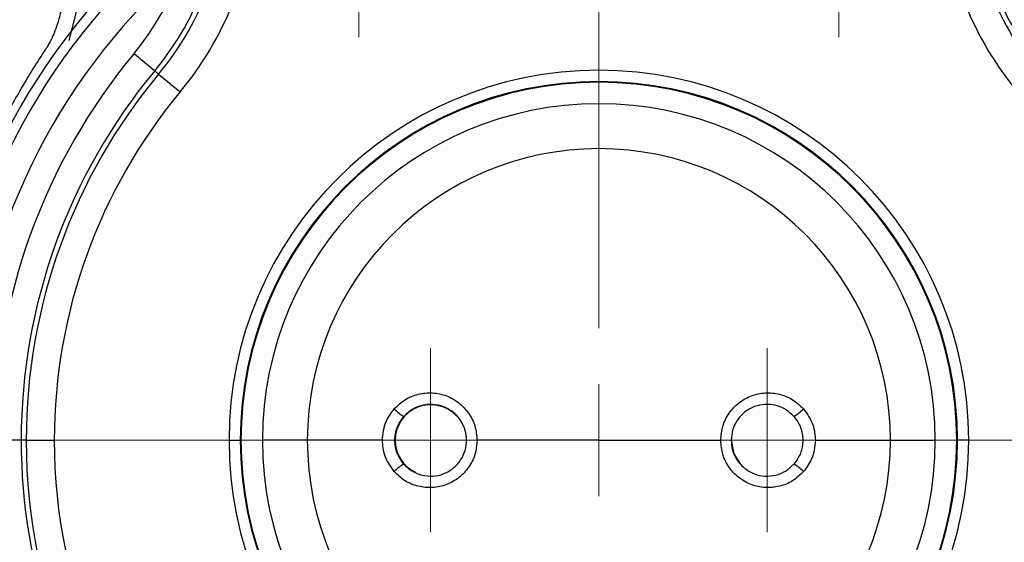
# Model space of a CAD drawing. Header units: millimetres. Extents: x 5 to 597, y 5 to 415.
# Tile 23 of 131: x 219.37 to 228.15, y 312.96 to 317.62. Entities that reach past the tile are written whole.
import ezdxf

# ---------------------------------------------------------------- set-up
doc = ezdxf.new("R2010")
doc.units = ezdxf.units.MM
doc.styles.add('SLDTEXTSTYLE0', font='ARIAL.TTF', dxfattribs={"width": 0.948})
doc.dimstyles.new('SLDDIMSTYLE1', dxfattribs={"dimtxt": 2.5, "dimasz": 2.5, "dimexe": 0, "dimexo": 0.0625, "dimtad": 1, "dimlfac": 5, "dimrnd": 1e-09, "dimzin": 12, "dimdsep": 46, "dimtxsty": 'SLDTEXTSTYLE0', "dimsah": 1, "dimcen": 0.09, "dimadec": 0, "dimazin": 3, "dimtfac": 1, "dimtofl": 0, "dimtmove": 0, "dimatfit": 3, "dimfxl": 1, "dimfrac": 2, "dimtolj": 1, "dimtzin": 12, "dimarcsym": 0})
doc.dimstyles.new('SLDDIMSTYLE4', dxfattribs={"dimtxt": 2.5, "dimasz": 2.5, "dimexe": 0, "dimexo": 0.0625, "dimtad": 1, "dimdec": 1, "dimlfac": 5, "dimrnd": 1e-09, "dimzin": 12, "dimdsep": 46, "dimtxsty": 'SLDTEXTSTYLE0', "dimsah": 1, "dimcen": 0.09, "dimadec": 0, "dimazin": 3, "dimtfac": 1, "dimtofl": 0, "dimtmove": 0, "dimatfit": 3, "dimfxl": 1, "dimfrac": 2, "dimtolj": 1, "dimtzin": 12, "dimarcsym": 0})
doc.dimstyles.new('SLDDIMSTYLE5', dxfattribs={"dimtxt": 2.5, "dimasz": 2.5, "dimexe": 0, "dimexo": 0.0625, "dimtad": 1, "dimdec": 0, "dimlfac": 5, "dimrnd": 1e-09, "dimzin": 12, "dimdsep": 46, "dimtxsty": 'SLDTEXTSTYLE0', "dimsah": 1, "dimcen": 0.09, "dimadec": 0, "dimazin": 3, "dimtfac": 1, "dimtofl": 0, "dimtmove": 0, "dimatfit": 3, "dimfxl": 1, "dimfrac": 2, "dimtolj": 1, "dimtzin": 12, "dimarcsym": 0})

# ---------------------------------------------------------------- blocks, each defined once
blk = doc.blocks.new('_D_5')
at = {"color": 7, "linetype": 'Continuous', "lineweight": 0}
for p, q in [((225.8195, 340.5586), (246.7693, 340.5586)), ((245.7693, 340.5586), (245.7693, 303.666)), ((230.6522, 303.666), (246.7693, 303.666))]:
    blk.add_line(p, q, dxfattribs=at)
at = {"color": 7, "linetype": 'Continuous', "lineweight": 18}
for points in [[(245.7693, 340.5586), (245.4593, 338.0586), (246.0793, 338.0586)], [(245.7693, 303.666), (246.0793, 306.166), (245.4593, 306.166)]]:
    blk.add_solid(points, dxfattribs=at)
at = {"color": 7, "linetype": 'Continuous', "lineweight": 18, "insert": (242.5467, 317.358), "char_height": 2.5, "attachment_point": 1, "rotation": 90, "style": 'SLDTEXTSTYLE0'}
blk.add_mtext('184,5', dxfattribs=at)
blk = doc.blocks.new('_D_6')
at = {"color": 7, "linetype": 'Continuous', "lineweight": 0}
for p, q in [((214.2577, 322.6471), (214.2577, 297.3028)), ((234.8143, 322.6178), (234.8143, 314.628)), ((234.8143, 313.104), (234.8143, 304.428)), ((234.8143, 302.904), (234.8143, 297.3028)), ((214.2577, 298.3028), (234.8143, 298.3028))]:
    blk.add_line(p, q, dxfattribs=at)
at = {"color": 7, "linetype": 'Continuous', "lineweight": 18}
for points in [[(214.2577, 298.3028), (216.7577, 297.9928), (216.7577, 298.6128)], [(234.8143, 298.3028), (232.3143, 298.6128), (232.3143, 297.9928)]]:
    blk.add_solid(points, dxfattribs=at)
at = {"color": 7, "linetype": 'Continuous', "lineweight": 18, "insert": (220.8551, 301.5255), "char_height": 2.5, "attachment_point": 1, "style": 'SLDTEXTSTYLE0'}
blk.add_mtext('103', dxfattribs=at)
blk = doc.blocks.new('_D_7')
at = {"color": 7, "linetype": 'Continuous', "lineweight": 0}
for p, q in [((225.5355, 313.866), (241.3591, 313.866)), ((240.3591, 313.866), (240.3591, 303.666)), ((230.6522, 303.666), (241.3591, 303.666))]:
    blk.add_line(p, q, dxfattribs=at)
at = {"color": 7, "linetype": 'Continuous', "lineweight": 18}
for points in [[(240.3591, 313.866), (240.0491, 311.366), (240.6691, 311.366)], [(240.3591, 303.666), (240.6691, 306.166), (240.0491, 306.166)]]:
    blk.add_solid(points, dxfattribs=at)
at = {"color": 7, "linetype": 'Continuous', "lineweight": 18, "insert": (237.1364, 307.4818), "char_height": 2.5, "attachment_point": 1, "rotation": 90, "style": 'SLDTEXTSTYLE0'}
blk.add_mtext('51', dxfattribs=at)
blk = doc.blocks.new('SW_CENTERMARKSYMBOL_7')
at = {"color": 0, "linetype": 'Continuous', "lineweight": 18}
for p, q in [((0, 1), (0, 5.6419)), ((0, 0), (0, 0.5)), ((-1, 0), (-5.6419, 0)), ((0, 0), (-0.5, 0)), ((0, 0), (0, -0.5)), ((0, 0), (0.5, 0)), ((1, 0), (5.6419, 0))]:
    blk.add_line(p, q, dxfattribs=at)
blk = doc.blocks.new('SW_CENTERMARKSYMBOL_10')
at = {"color": 0, "linetype": 'Continuous', "lineweight": 18}
for p, q in [((0, 1), (0, 1.4674)), ((0, 0), (0, 0.5)), ((-1, 0), (-1.4674, 0)), ((0, 0), (-0.5, 0)), ((0, 0), (0, -0.5)), ((0, 0), (0.5, 0)), ((1, 0), (1.4674, 0)), ((0, -1), (0, -1.4674))]:
    blk.add_line(p, q, dxfattribs=at)
blk = doc.blocks.new('SW_CENTERMARKSYMBOL_11')
at = {"color": 0, "linetype": 'Continuous', "lineweight": 18}
for p, q in [((0, 1), (0, 1.4674)), ((0, 0), (0, 0.5)), ((-1, 0), (-1.4674, 0)), ((0, 0), (-0.5, 0)), ((0, 0), (0, -0.5)), ((0, 0), (0.5, 0)), ((1, 0), (1.4674, 0)), ((0, -1), (0, -1.4674))]:
    blk.add_line(p, q, dxfattribs=at)
blk = doc.blocks.new('SW_CENTERMARKSYMBOL_12')
at = {"color": 0, "linetype": 'Continuous', "lineweight": 18}
for p, q in [((0, 0.5), (0, 0.82)), ((0, 0), (0, 0.5)), ((-0.5, 0), (-0.82, 0)), ((0, 0), (-0.5, 0)), ((0, 0), (0, -0.5)), ((0, 0), (0.5, 0)), ((0.5, 0), (0.82, 0)), ((0, -0.5), (0, -0.82))]:
    blk.add_line(p, q, dxfattribs=at)
blk = doc.blocks.new('SW_CENTERMARKSYMBOL_13')
at = {"color": 0, "linetype": 'Continuous', "lineweight": 18}
for p, q in [((0, 0.5), (0, 0.82)), ((0, 0), (0, 0.5)), ((-0.5, 0), (-0.82, 0)), ((0, 0), (-0.5, 0)), ((0, 0), (0, -0.5)), ((0, 0), (0.5, 0)), ((0.5, 0), (0.82, 0)), ((0, -0.5), (0, -0.82))]:
    blk.add_line(p, q, dxfattribs=at)

msp = doc.modelspace()

# ---------------------------------------------------------------- linework, layer by layer
at = {"color": 8, "linetype": 'Continuous', "lineweight": 25}
for p, q in [((219.9323, 317.9163), (219.8101, 317.4316)), ((223.3554, 313.866), (223.3555, 313.866))]:
    msp.add_line(p, q, dxfattribs=at)
at = {"color": 7, "linetype": 'Continuous', "lineweight": 25}
for p, q in [((220.39, 317.3131), (220.5745, 317.1597)), ((220.5745, 317.1597), (220.6092, 317.1309)), ((220.6092, 317.1309), (220.8014, 316.9711)), ((219.384, 313.866), (219.1441, 313.866)), ((219.4291, 313.866), (219.384, 313.866)), ((219.4291, 313.866), (219.679, 313.866)), ((221.2372, 313.866), (221.3372, 313.866)), ((221.3438, 313.866), (221.3372, 313.866)), ((221.3438, 313.866), (221.3439, 313.866)), ((221.9355, 313.866), (221.5355, 313.866)), ((222.6046, 313.866), (221.9355, 313.866)), ((222.719, 313.866), (222.7155, 313.866)), ((224.5355, 313.866), (223.4491, 313.866)), ((224.5355, 313.866), (225.6219, 313.866)), ((225.719, 313.866), (225.7155, 313.866)), ((226.4664, 313.866), (227.1355, 313.866)), ((227.1355, 313.866), (227.5355, 313.866)), ((227.7271, 313.866), (227.7338, 313.866)), ((227.7271, 313.866), (227.7271, 313.866)), ((227.8338, 313.866), (227.7338, 313.866))]:
    msp.add_line(p, q, dxfattribs=at)
at = {"color": 7, "linetype": 'Continuous', "lineweight": 25, "flags": 128}
msp.add_lwpolyline([(225.7999, 313.6547), (225.7431, 313.7449), (225.719, 313.866)], dxfattribs=at)
at = {"color": 7, "linetype": 'Continuous', "lineweight": 25}
for centre, radius, start, end in [((218.5466, 318.846), 2.3975, 320.25535, 0), ((218.5466, 318.846), 2.6374, 320.25535, 0), ((218.5466, 318.846), 2.6825, 320.25535, 0), ((230.5244, 318.846), 2.6825, 180, 219.74465), ((230.5244, 318.846), 2.6374, 180, 219.74465), ((230.5244, 318.846), 2.3975, 180, 219.74465), ((218.5466, 318.846), 2.9324, 320.25535, 355.94826), ((230.5244, 318.846), 2.9324, 184.05174, 219.74465), ((224.5355, 313.866), 5.9544, 136.23826, 180), ((224.5355, 313.866), 5.8637, 136.23826, 180), ((224.5355, 313.866), 5.6238, 136.23826, 180), ((224.5355, 313.866), 5.3914, 140.25535, 180), ((224.5355, 313.866), 5.1515, 140.25535, 180), ((224.5355, 313.866), 3.2983, 0, 180), ((224.5355, 313.866), 5.1064, 140.25535, 180), ((224.5355, 313.866), 3.1983, 0, 180), ((224.5355, 313.866), 3.1917, 0, 180), ((224.5355, 313.866), 3.1916, 0, 180), ((224.5355, 313.866), 4.8565, 140.25535, 180), ((224.5355, 313.866), 3, 0, 180), ((224.5355, 313.866), 2.6, 0, 180), ((223.0355, 313.866), 0.3165, 42.57984, 180), ((223.0497, 314.486), 0.4804, 225.0484, 238.11023), ((226.0213, 314.486), 0.4804, 301.88977, 314.9516), ((224.5355, 313.866), 5.9544, 180, 0), ((224.5355, 313.866), 5.8637, 180, 0), ((224.5355, 313.866), 5.6238, 180, 0), ((224.5355, 313.866), 5.3914, 180, 0), ((224.5355, 313.866), 5.1515, 180, 254.23061), ((224.5355, 313.866), 5.1064, 180, 0), ((224.5355, 313.866), 4.8565, 180, 0), ((224.5355, 313.866), 3.2983, 180, 0), ((224.5355, 313.866), 3.1983, 180, 0), ((224.5355, 313.866), 3.1917, 180, 0), ((224.5355, 313.866), 3.1916, 180, 0), ((224.5355, 313.866), 3, 180, 0), ((224.5355, 313.866), 2.6, 180, 0), ((223.0355, 313.866), 0.3165, 180, 244.66885), ((224.5355, 313.866), 5.1515, 285.76939, 0), ((223.0497, 313.2461), 0.4804, 121.88977, 134.9516), ((226.0213, 313.2461), 0.4804, 45.0484, 58.11023)]:
    msp.add_arc(centre, radius, start, end, dxfattribs=at)
for points, knots in [([(219.598, 317.3431), (219.6067, 317.3566), (219.6224, 317.3809), (219.6416, 317.4151), (219.6559, 317.4433), (219.6666, 317.4662), (219.6745, 317.4846), (219.6893, 317.5203), (219.7115, 317.5806), (219.7389, 317.6771), (219.7623, 317.7961), (219.773, 317.8845), (219.7788, 317.9322)], [0, 0, 0, 0, 0.077403, 0.139432, 0.189509, 0.229828, 0.261714, 0.285902, 0.416316, 0.571455, 0.768762, 1, 1, 1, 1]), ([(222.7102, 314.146), (222.7412, 314.1754), (222.8032, 314.2341), (222.9239, 314.2821), (223.0518, 314.2943), (223.178, 314.2674), (223.2907, 314.2042), (223.3788, 314.1103), (223.4378, 313.994), (223.4453, 313.9087), (223.4491, 313.866)], [0, 0, 0, 0, 0.124873, 0.249814, 0.374812, 0.499849, 0.624904, 0.749958, 0.874995, 1, 1, 1, 1]), ([(225.6219, 313.866), (225.6256, 313.9087), (225.6332, 313.9941), (225.6922, 314.1103), (225.7804, 314.2043), (225.893, 314.2674), (226.0192, 314.2943), (226.1471, 314.2821), (226.2678, 314.2341), (226.3298, 314.1754), (226.3608, 314.146)], [0, 0, 0, 0, 0.124971, 0.250234, 0.375204, 0.500167, 0.62515, 0.750132, 0.875089, 1, 1, 1, 1]), ([(222.7958, 313.654), (222.8172, 313.6335), (222.8638, 313.5887), (222.955, 313.5511), (223.0545, 313.5417), (223.1518, 313.5624), (223.239, 313.6122), (223.3061, 313.6862), (223.3466, 313.7736), (223.3596, 313.8647), (223.3472, 313.9552), (223.309, 314.0415), (223.242, 314.1178), (223.1532, 314.1695), (223.0542, 314.1904), (222.9579, 314.1812), (222.8666, 314.145), (222.8196, 314.1006), (222.7958, 314.0781)], [0, 0, 0, 0, 0.057222, 0.124993, 0.187479, 0.249975, 0.316157, 0.379895, 0.441235, 0.500232, 0.55595, 0.616152, 0.680881, 0.75017, 0.812635, 0.875141, 0.936939, 1, 1, 1, 1]), ([(226.2751, 314.0781), (226.2538, 314.0986), (226.2072, 314.1434), (226.1161, 314.1809), (226.0166, 314.1904), (225.9193, 314.1697), (225.832, 314.12), (225.7653, 314.046), (225.7232, 313.9588), (225.718, 313.8966), (225.7155, 313.866)], [0, 0, 0, 0, 0.114394, 0.249855, 0.374834, 0.499833, 0.632114, 0.759503, 0.882096, 1, 1, 1, 1]), ([(222.6046, 313.866), (222.6106, 313.9237), (222.6215, 314.0269), (222.6831, 314.1096), (222.7102, 314.146)], [0, 0, 0, 0, 0.5588775, 1, 1, 1, 1]), ([(226.3608, 314.146), (226.3943, 314.0987), (226.4543, 314.0142), (226.4627, 313.9113), (226.4664, 313.866)], [0, 0, 0, 0, 0.559507, 1, 1, 1, 1]), ([(222.7102, 313.5861), (222.6767, 313.6334), (222.6167, 313.7179), (222.6083, 313.8207), (222.6046, 313.866)], [0, 0, 0, 0, 0.559507, 1, 1, 1, 1]), ([(223.4491, 313.866), (223.4454, 313.8234), (223.4379, 313.7383), (223.3789, 313.6219), (223.2907, 313.5278), (223.1778, 313.4647), (223.0518, 313.4378), (222.9239, 313.45), (222.8032, 313.4979), (222.7412, 313.5567), (222.7102, 313.5861)], [0, 0, 0, 0, 0.124851, 0.249645, 0.375403, 0.500276, 0.625179, 0.750114, 0.875061, 1, 1, 1, 1]), ([(226.3608, 313.5861), (226.3296, 313.5565), (226.2674, 313.4977), (226.1464, 313.4498), (226.0185, 313.4378), (225.8925, 313.4649), (225.7801, 313.5281), (225.6921, 313.622), (225.6332, 313.7381), (225.6256, 313.8234), (225.6219, 313.866)], [0, 0, 0, 0, 0.125568, 0.250563, 0.375514, 0.500396, 0.62521, 0.750083, 0.87502, 1, 1, 1, 1]), ([(225.7155, 313.866), (225.7178, 313.8372), (225.7225, 313.7773), (225.7621, 313.691), (225.8285, 313.6146), (225.9173, 313.5629), (226.0161, 313.5417), (226.1126, 313.5508), (226.2042, 313.5869), (226.2513, 313.6315), (226.2751, 313.654)], [0, 0, 0, 0, 0.111424, 0.231772, 0.36113, 0.499564, 0.62445, 0.749418, 0.873519, 1, 1, 1, 1]), ([(226.4664, 313.866), (226.4604, 313.8084), (226.4495, 313.7052), (226.3879, 313.6225), (226.3608, 313.5861)], [0, 0, 0, 0, 0.558877, 1, 1, 1, 1])]:
    msp.add_open_spline(points, degree=3, knots=knots, dxfattribs=at)
at = {"color": 8, "linetype": 'Continuous', "lineweight": 25}
for points, knots in [([(224.1566, 307.9308), (224.0109, 307.9377), (223.594, 307.9573), (222.9164, 308.109), (222.144, 308.3756), (221.4147, 308.7507), (220.744, 309.2202), (220.144, 309.7776), (219.6255, 310.4126), (219.1994, 311.1115), (218.8723, 311.8633), (218.6495, 312.6508), (218.5338, 313.4611), (218.529, 314.2802), (218.6354, 315.0915), (218.8592, 315.9137), (219.1424, 316.5701), (219.3866, 317.0075), (219.5029, 317.1963), (219.5606, 317.2864), (219.5866, 317.3258), (219.598, 317.3431)], [0, 0, 0, 0, 0.034451, 0.098547, 0.163165, 0.227261, 0.291681, 0.356082, 0.420219, 0.484847, 0.548959, 0.613412, 0.677701, 0.741832, 0.806428, 0.870495, 0.942682, 0.974713, 0.988859, 0.995096, 1, 1, 1, 1]), ([(229.473, 317.3431), (229.4897, 317.3177), (229.5195, 317.2723), (229.5715, 317.1906), (229.6462, 317.0694), (229.7735, 316.8504), (229.981, 316.4514), (230.2277, 315.854), (230.4347, 315.0959), (230.5417, 314.2845), (230.5375, 313.4649), (230.4223, 312.6544), (230.1997, 311.8663), (229.873, 311.1142), (229.4469, 310.4146), (228.9283, 309.7788), (228.328, 309.2212), (227.6568, 308.7501), (226.9265, 308.3784), (226.2057, 308.1162), (225.7213, 308.0301), (225.5065, 307.992)], [0, 0, 0, 0, 0.007542, 0.013466, 0.024028, 0.042844, 0.076278, 0.13549, 0.202787, 0.270589, 0.337811, 0.405449, 0.47298, 0.540329, 0.608185, 0.675476, 0.743176, 0.810755, 0.878144, 0.945966, 1, 1, 1, 1])]:
    msp.add_open_spline(points, degree=3, knots=knots, dxfattribs=at)
at = {"color": 7, "linetype": 'Continuous', "lineweight": 25}
for points in [[(222.7155, 313.866), (222.7192, 313.9051), (222.7265, 313.9831), (222.7727, 314.0464), (222.7958, 314.0781)], [(226.2751, 314.0781), (226.2982, 314.0464), (226.3444, 313.9831), (226.3518, 313.9051), (226.3555, 313.866)], [(222.7958, 313.654), (222.7727, 313.6856), (222.7265, 313.749), (222.7192, 313.827), (222.7155, 313.866)], [(226.3555, 313.866), (226.3518, 313.827), (226.3444, 313.749), (226.2982, 313.6856), (226.2751, 313.654)]]:
    msp.add_open_spline(points, degree=3, dxfattribs=at)

# ---------------------------------------------------------------- block references
at = {"color": 7, "linetype": 'Continuous', "lineweight": 18}
for name, p in [('SW_CENTERMARKSYMBOL_11', (222.3955, 318.926)), ('SW_CENTERMARKSYMBOL_10', (226.6755, 318.926)), ('SW_CENTERMARKSYMBOL_7', (224.5355, 313.866)), ('SW_CENTERMARKSYMBOL_12', (223.0355, 313.866)), ('SW_CENTERMARKSYMBOL_13', (226.0355, 313.866))]:
    msp.add_blockref(name, p, dxfattribs=at)

# ---------------------------------------------------------------- dimensions: what is measured, and where the dimension line sits
for base, p1, dimstyle, picture, middle in [((245.7693, 303.666), (224.8195, 340.5586), 'SLDDIMSTYLE4', '_D_5', (245.7693, 321.6549)), ((240.3591, 303.666), (224.5355, 313.866), 'SLDDIMSTYLE1', '_D_7', (240.3591, 309.3915))]:
    dim = msp.add_linear_dim(base=base, p1=p1, p2=(229.6522, 303.666), angle=90, dimstyle=dimstyle, dxfattribs=at)
    dim.commit()
    dim.dimension.update_dxf_attribs({"geometry": picture, "text_midpoint": middle, "dimtype": 160})
dim = msp.add_linear_dim(base=(234.8143, 298.3028), p1=(214.2577, 323.6471), p2=(234.8143, 323.6178), dimstyle='SLDDIMSTYLE5', dxfattribs=at)
dim.commit()
dim.dimension.update_dxf_attribs({"geometry": '_D_6', "text_midpoint": (223.7197, 298.3028), "dimtype": 160})

doc.saveas('drawing.dxf')
